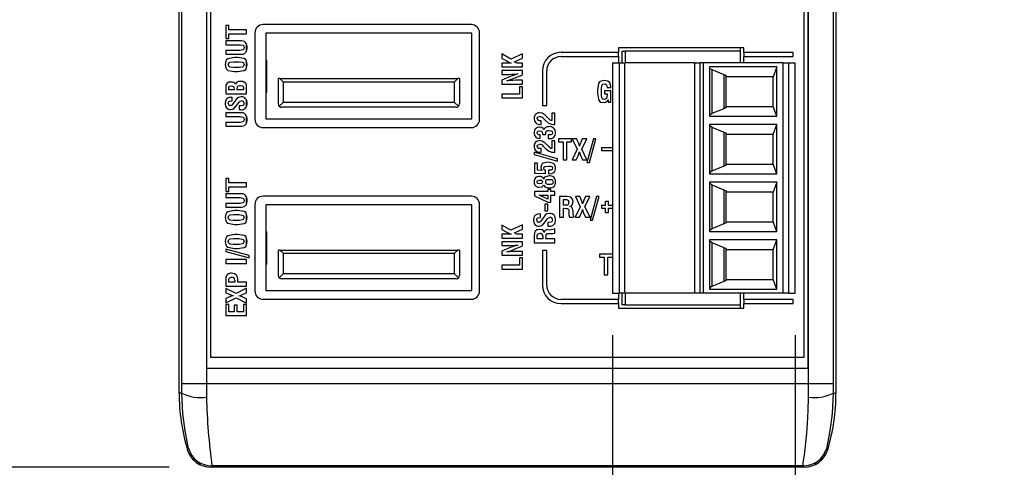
# Model space of a CAD drawing. Header units: millimetres. Extents: x 0 to 1397, y 0 to 1080.
# Tile 3 of 19: x 301 to 451, y 192 to 260. Entities that reach past the tile are written whole.
import ezdxf

# ---------------------------------------------------------------- set-up
doc = ezdxf.new("R2010")
doc.units = ezdxf.units.MM
doc.header["$LTSCALE"] = 5
doc.layers.add('DIMENSIONS', color=140, linetype='Continuous', lineweight=25)
doc.styles.add('SLDTEXTSTYLE0', font='TXT', dxfattribs={"width": 0.7})
doc.dimstyles.new('SLDDIMSTYLE0', dxfattribs={"dimtxt": 10.790039, "dimasz": 16.51, "dimexe": 0, "dimexo": 0.0625, "dimgap": 2.69751, "dimtad": 0, "dimtih": 1, "dimtoh": 1, "dimdec": 1, "dimlfac": 0.4, "dimrnd": 1e-09, "dimzin": 12, "dimdsep": 46, "dimtxsty": 'SLDTEXTSTYLE0', "dimsah": 1, "dimcen": 0.09, "dimadec": 0, "dimazin": 3, "dimtfac": 1, "dimtdec": 1, "dimtmove": 0, "dimatfit": 0, "dimfxl": 0, "dimfrac": 2, "dimtolj": 1, "dimtzin": 12, "dimarcsym": 0})
doc.dimstyles.new('SLDDIMSTYLE1', dxfattribs={"dimtxt": 10.790039, "dimasz": 16.51, "dimexe": 0, "dimexo": 0.0625, "dimgap": 2.69751, "dimtad": 0, "dimtih": 1, "dimtoh": 1, "dimdec": 1, "dimlfac": 0.4, "dimrnd": 1e-09, "dimzin": 12, "dimdsep": 46, "dimtxsty": 'SLDTEXTSTYLE0', "dimsah": 1, "dimcen": 0.09, "dimadec": 0, "dimazin": 3, "dimtfac": 1, "dimtdec": 1, "dimtofl": 0, "dimtmove": 0, "dimatfit": 3, "dimfxl": 0, "dimfrac": 2, "dimtolj": 1, "dimtzin": 12, "dimarcsym": 0})

# ---------------------------------------------------------------- blocks, each defined once
blk = doc.blocks.new('_D_2')
at = {"layer": 'DIMENSIONS'}
for p, q in [((324.17, 511.99), (272.08, 511.99)), ((287.96, 511.99), (287.96, 371.52)), ((271.93, 351.96), (268.3, 351.96)), ((268.3, 351.96), (268.3, 334.81)), ((303.99, 351.96), (307.61, 351.96)), ((307.61, 351.96), (307.61, 334.81)), ((268.3, 334.81), (271.93, 334.81)), ((307.61, 334.81), (303.99, 334.81)), ((287.96, 191.92), (287.96, 332.39)), ((324.11, 191.92), (272.08, 191.92))]:
    blk.add_line(p, q, dxfattribs=at)
for points in [[(287.96, 511.99), (285.42, 495.48), (290.5, 495.48)], [(287.96, 191.92), (290.5, 208.43), (285.42, 208.43)]]:
    blk.add_solid(points, dxfattribs=at)
at = {"layer": 'DIMENSIONS', "char_height": 10.583, "attachment_point": 1, "style": 'SLDTEXTSTYLE0'}
for s, insert in [('128', (274.49, 368.01)), ('5.04', (271.93, 348.45))]:
    blk.add_mtext(s, dxfattribs=dict(at, insert=insert))
blk = doc.blocks.new('_D_3')
at = {"layer": 'DIMENSIONS'}
for p, q in [((391.43, 211.97), (391.43, 148.15)), ((419.18, 211.97), (419.18, 148.15)), ((314.88, 164.02), (311.25, 164.02)), ((311.25, 164.02), (311.25, 146.87)), ((346.94, 164.02), (350.56, 164.02)), ((350.56, 164.02), (350.56, 146.87)), ((391.43, 164.02), (361.56, 164.02)), ((419.18, 164.02), (450.93, 164.02)), ((311.25, 146.87), (314.88, 146.87)), ((350.56, 146.87), (346.94, 146.87))]:
    blk.add_line(p, q, dxfattribs=at)
for points in [[(391.43, 164.02), (374.92, 166.56), (374.92, 161.48)], [(419.18, 164.02), (435.69, 161.48), (435.69, 166.56)]]:
    blk.add_solid(points, dxfattribs=at)
at = {"layer": 'DIMENSIONS', "char_height": 10.583, "attachment_point": 1, "style": 'SLDTEXTSTYLE0'}
for s, insert in [('11.1', (314.88, 180.08)), ('0.44', (314.88, 160.52))]:
    blk.add_mtext(s, dxfattribs=dict(at, insert=insert))

msp = doc.modelspace()

# ---------------------------------------------------------------- linework, layer by layer
for p, q in [((325.62, 203.17), (325.62, 501.01)), ((326.05, 204.62), (326.05, 501.01)), ((329.79, 501.01), (329.79, 204.62)), ((329.85, 206.92), (329.85, 502.37)), ((330.39, 502.01), (330.39, 208.64)), ((420.56, 208.64), (420.56, 502.01)), ((421.1, 502.37), (421.1, 206.92)), ((421.19, 204.62), (421.19, 500.87)), ((424.94, 500.87), (424.94, 204.62)), ((425.37, 500.87), (425.37, 203.17)), ((332.7, 258.97), (332.7, 257)), ((333.17, 258.97), (332.7, 258.97)), ((333.17, 258.28), (333.17, 258.97)), ((370, 259.09), (338.37, 259.09)), ((335.87, 258.28), (333.17, 258.28)), ((333.17, 257.7), (335.87, 257.7)), ((333.17, 257), (333.17, 257.7)), ((335.87, 257.7), (335.87, 258.28)), ((337.12, 257.84), (337.12, 244.72)), ((370.06, 257.78), (338.81, 257.78)), ((338.81, 257.78), (338.81, 244.78)), ((370.06, 244.78), (370.06, 257.78)), ((371.25, 244.72), (371.25, 257.84)), ((332.7, 257), (333.17, 257)), ((332.7, 256.63), (332.7, 256.05)), ((334.92, 256.63), (332.7, 256.63)), ((332.7, 256.05), (334.87, 256.05)), ((335.85, 255.08), (335.85, 256.16)), ((334.87, 255.19), (332.7, 255.19)), ((332.7, 255.19), (332.7, 254.6)), ((332.7, 254.6), (334.92, 254.6)), ((374.63, 254.64), (374.63, 253.97)), ((375.99, 253.86), (374.63, 254.64)), ((377.79, 254.68), (375.99, 253.86)), ((377.79, 254.01), (377.79, 254.68)), ((392.37, 254.88), (383.62, 254.88)), ((383.62, 254.25), (392.37, 254.25)), ((411.37, 255.57), (392.37, 255.57)), ((392.37, 255.57), (392.37, 254.88)), ((392.37, 254.25), (392.37, 254.88)), ((392.37, 254.25), (392.37, 253.32)), ((392.87, 255.07), (392.87, 253.32)), ((392.87, 255.07), (393.37, 255.07)), ((393.37, 255.07), (393.37, 253.32)), ((410.87, 255.07), (393.37, 255.07)), ((410.87, 255.07), (410.87, 255.57)), ((410.87, 253.32), (410.87, 255.07)), ((411.37, 254.88), (411.37, 255.57)), ((411.37, 254.88), (411.37, 254.25)), ((418.87, 254.88), (411.37, 254.88)), ((411.37, 254.25), (418.87, 254.25)), ((411.37, 253.32), (411.37, 254.25)), ((418.87, 254.25), (418.87, 254.88)), ((333.91, 253.47), (334.74, 253.47)), ((334.49, 254.08), (334.03, 254.09)), ((335.85, 252.49), (335.85, 253.58)), ((338.81, 253.79), (338.89, 253.7)), ((338.89, 253.7), (338.89, 248.77)), ((374.63, 253.97), (375.27, 253.63)), ((374.63, 253.25), (374.63, 252.67)), ((376.03, 253.25), (374.63, 253.25)), ((376.03, 253.26), (376.03, 253.25)), ((376.55, 253.45), (377.79, 254.01)), ((376.89, 253.25), (376.55, 253.45)), ((377.79, 253.25), (376.89, 253.25)), ((377.79, 252.67), (377.79, 253.25)), ((391.43, 253.32), (391.43, 218.32)), ((391.43, 253.32), (392.43, 253.32)), ((392.43, 253.32), (392.43, 235.82)), ((392.43, 253.32), (393.18, 253.32)), ((393.31, 218.32), (393.31, 253.32)), ((403.93, 253.32), (393.31, 253.32)), ((403.93, 218.32), (403.93, 253.32)), ((403.93, 253.32), (404.68, 253.32)), ((404.68, 253.32), (404.68, 218.32)), ((405.18, 253.32), (404.68, 253.32)), ((405.18, 253.32), (405.18, 235.82)), ((417.31, 253.32), (405.18, 253.32)), ((417.31, 253.32), (417.31, 218.32)), ((417.31, 253.32), (417.43, 253.32)), ((417.43, 253.32), (418.18, 253.32)), ((418.18, 253.32), (418.18, 235.82)), ((418.18, 253.32), (419.18, 253.32)), ((419.18, 218.32), (419.18, 253.32)), ((334.79, 252.6), (333.9, 252.6)), ((334.03, 251.98), (334.49, 251.98)), ((374.63, 252.67), (377.79, 252.67)), ((377.79, 252.11), (374.63, 252.11)), ((374.63, 252.11), (374.63, 251.53)), ((374.63, 251.53), (375.25, 251.53)), ((376.67, 251.02), (377.79, 251.5)), ((377.04, 251.62), (377.04, 251.61)), ((377.79, 251.5), (377.79, 252.11)), ((380.8, 252.07), (380.8, 246.82)), ((381.44, 246.82), (381.44, 252.07)), ((406.18, 252.69), (406.18, 245.19)), ((416.38, 252.69), (406.18, 252.69)), ((406.52, 252.27), (408.35, 251.54)), ((406.52, 252.27), (406.52, 245.61)), ((408.35, 251.54), (408.35, 246.34)), ((408.68, 246.63), (408.68, 251.25)), ((416.38, 252.69), (415.81, 251.19)), ((416.38, 245.19), (416.38, 252.69)), ((334.19, 250.02), (334.18, 250.02)), ((340.69, 247.05), (340.69, 250.93)), ((340.94, 250.93), (340.69, 250.93)), ((340.94, 250.93), (341.44, 250.43)), ((340.94, 250.93), (367.94, 250.93)), ((341.44, 250.43), (341.44, 247.3)), ((341.44, 250.43), (367.44, 250.43)), ((367.44, 250.43), (367.94, 250.93)), ((367.44, 247.3), (367.44, 250.43)), ((368.19, 250.93), (367.94, 250.93)), ((368.19, 250.93), (368.19, 247.05)), ((375.78, 251.17), (374.63, 250.69)), ((374.63, 250.69), (374.63, 250.08)), ((374.63, 250.08), (377.79, 250.08)), ((375.41, 250.57), (375.41, 250.58)), ((377.79, 250.66), (377.2, 250.66)), ((377.79, 250.08), (377.79, 250.66)), ((415.81, 251.19), (408.68, 251.19)), ((415.81, 246.69), (415.81, 251.19)), ((332.7, 249.56), (332.7, 248.61)), ((332.7, 248.61), (335.87, 248.61)), ((333.17, 249.2), (333.17, 249.47)), ((334, 249.2), (333.17, 249.2)), ((334, 249.3), (334, 249.2)), ((334.46, 249.2), (334.46, 249.43)), ((335.4, 249.2), (334.46, 249.2)), ((335.4, 249.32), (335.4, 249.2)), ((335.87, 248.61), (335.87, 249.64)), ((338.89, 248.77), (338.81, 248.68)), ((377.33, 248.55), (374.63, 248.55)), ((374.63, 248.55), (374.63, 247.97)), ((377.33, 249.65), (377.33, 248.55)), ((377.79, 249.65), (377.33, 249.65)), ((377.79, 247.97), (377.79, 249.65)), ((389.15, 249.2), (389.15, 248.75)), ((389.77, 248.45), (389.77, 249.33)), ((391.18, 249.06), (390.22, 249.06)), ((390.22, 249.06), (390.22, 248.6)), ((390.22, 248.6), (390.63, 248.6)), ((390.6, 249.54), (391.18, 249.54)), ((391.18, 247.35), (391.18, 249.06)), ((333.66, 247.52), (333.66, 248.06)), ((334.94, 246.77), (334.76, 246.77)), ((334.76, 246.77), (334.76, 246.19)), ((335.85, 246.66), (335.85, 247.63)), ((340.83, 246.7), (341.44, 247.3)), ((367.44, 247.3), (341.44, 247.3)), ((367.44, 247.3), (368.04, 246.7)), ((374.63, 247.97), (377.79, 247.97)), ((380.8, 246.82), (381.44, 246.82)), ((390.75, 247.7), (390.76, 247.7)), ((390.76, 247.7), (390.76, 247.35)), ((390.76, 247.35), (391.18, 247.35)), ((332.7, 245.71), (332.7, 245.13)), ((334.92, 245.71), (332.7, 245.71)), ((334.76, 246.19), (334.99, 246.19)), ((335.85, 244.15), (335.85, 245.23)), ((367.69, 246.55), (341.19, 246.55)), ((381.69, 244.87), (381.21, 245.35)), ((382.7, 245.67), (382.24, 245.67)), ((382.24, 245.67), (382.24, 244.55)), ((382.7, 243.93), (382.7, 245.67)), ((408.35, 246.34), (406.52, 245.61)), ((408.68, 246.69), (415.81, 246.69)), ((416.38, 245.19), (415.81, 246.69)), ((332.7, 245.13), (334.87, 245.13)), ((334.87, 244.26), (332.7, 244.26)), ((332.7, 244.26), (332.7, 243.68)), ((338.81, 244.78), (370.06, 244.78)), ((380.51, 243.96), (380.6, 243.96)), ((380.6, 243.96), (380.6, 244.5)), ((380.98, 244.83), (381.28, 244.53)), ((406.18, 245.19), (416.38, 245.19)), ((416.38, 243.94), (406.18, 243.94)), ((406.18, 243.94), (406.18, 236.44)), ((415.81, 242.44), (416.38, 243.94)), ((416.38, 236.44), (416.38, 243.94)), ((332.7, 243.68), (334.92, 243.68)), ((338.37, 243.47), (370, 243.47)), ((380.47, 242.39), (380.25, 242.39)), ((380.47, 241.85), (380.47, 242.39)), ((380.79, 242.4), (381.25, 242.4)), ((381.01, 243.13), (381, 243.13)), ((381.66, 242.35), (381.66, 241.81)), ((406.52, 243.52), (408.35, 242.79)), ((406.52, 243.52), (406.52, 236.86)), ((408.35, 242.79), (408.35, 237.59)), ((408.68, 237.88), (408.68, 242.5)), ((415.81, 242.44), (408.68, 242.44)), ((415.81, 237.94), (415.81, 242.44)), ((381.69, 240.65), (381.21, 241.12)), ((381.66, 241.81), (381.85, 241.81)), ((382.7, 241.44), (382.24, 241.44)), ((382.24, 241.44), (382.24, 240.32)), ((382.7, 239.7), (382.7, 241.44)), ((385.19, 241.76), (383.22, 241.76)), ((383.22, 241.76), (383.22, 241.3)), ((383.22, 241.3), (383.92, 241.3)), ((383.92, 241.3), (383.92, 238.6)), ((384.5, 241.3), (385.19, 241.3)), ((384.5, 238.6), (384.5, 241.3)), ((385.19, 241.3), (385.19, 241.76)), ((385.32, 241.76), (386.07, 240.2)), ((385.98, 241.76), (385.32, 241.76)), ((386.3, 241.04), (385.98, 241.76)), ((386.85, 241.76), (386.63, 241.23)), ((386.76, 240.2), (387.52, 241.76)), ((387.52, 241.76), (386.85, 241.76)), ((388.55, 241.76), (387.56, 238.19)), ((387.92, 238.19), (388.92, 241.76)), ((388.92, 241.76), (388.55, 241.76)), ((379.54, 239.73), (379.54, 239.36)), ((383.1, 238.73), (379.54, 239.73)), ((379.54, 239.36), (383.1, 238.36)), ((380.51, 239.73), (380.6, 239.73)), ((380.6, 239.73), (380.6, 240.28)), ((380.98, 240.6), (381.28, 240.3)), ((386.07, 240.2), (385.29, 238.6)), ((386.4, 239.77), (386.41, 239.77)), ((386.43, 240.65), (386.42, 240.65)), ((386.53, 239.37), (386.87, 238.6)), ((387.55, 238.6), (386.76, 240.2)), ((389.74, 240.43), (391.43, 240.43)), ((389.74, 240.43), (389.74, 239.97)), ((389.74, 239.97), (391.43, 239.97)), ((379.58, 238.06), (379.58, 236.56)), ((380.04, 238.06), (379.58, 238.06)), ((380.04, 237.01), (380.04, 238.06)), ((383.1, 238.36), (383.1, 238.73)), ((383.92, 238.6), (384.5, 238.6)), ((385.29, 238.6), (385.94, 238.6)), ((385.94, 238.6), (386.2, 239.18)), ((386.87, 238.6), (387.55, 238.6)), ((387.56, 238.19), (387.92, 238.19)), ((408.68, 237.94), (415.81, 237.94)), ((416.38, 236.44), (415.81, 237.94)), ((379.58, 236.56), (381.25, 236.48)), ((380.73, 236.97), (380.04, 237.01)), ((381.25, 236.48), (381.25, 236.99)), ((381.72, 236.99), (381.72, 236.44)), ((406.18, 236.44), (416.38, 236.44)), ((408.35, 237.59), (406.52, 236.86)), ((332.7, 235.76), (332.7, 233.79)), ((333.17, 235.76), (332.7, 235.76)), ((333.17, 235.07), (333.17, 235.76)), ((335.87, 235.07), (333.17, 235.07)), ((335.87, 234.48), (335.87, 235.07)), ((380.79, 235.23), (380.79, 235.23)), ((380.98, 234.78), (380.98, 234.78)), ((381, 235.66), (380.99, 235.66)), ((382.14, 235.55), (381.57, 235.55)), ((381.57, 234.88), (382.14, 234.88)), ((392.43, 235.82), (392.43, 218.32)), ((405.18, 235.82), (405.18, 218.32)), ((406.18, 235.19), (406.18, 227.69)), ((416.38, 235.19), (406.18, 235.19)), ((406.52, 234.77), (408.35, 234.04)), ((406.52, 234.77), (406.52, 228.11)), ((416.38, 235.19), (415.81, 233.69)), ((416.38, 227.69), (416.38, 235.19)), ((418.18, 235.82), (418.18, 218.32)), ((332.7, 233.79), (333.17, 233.79)), ((332.7, 233.42), (332.7, 232.84)), ((334.92, 233.42), (332.7, 233.42)), ((333.17, 233.79), (333.17, 234.48)), ((333.17, 234.48), (335.87, 234.48)), ((381.61, 233.78), (379.58, 233.78)), ((379.58, 233.78), (379.58, 233.13)), ((381.61, 234.05), (381.61, 233.78)), ((382.08, 234.05), (381.61, 234.05)), ((382.08, 233.78), (382.08, 234.05)), ((382.7, 233.78), (382.08, 233.78)), ((382.7, 233.19), (382.7, 233.78)), ((408.35, 234.04), (408.35, 228.84)), ((408.68, 229.13), (408.68, 233.75)), ((415.81, 233.69), (408.68, 233.69)), ((415.81, 229.19), (415.81, 233.69)), ((332.7, 232.84), (334.87, 232.84)), ((332.7, 231.97), (332.7, 231.39)), ((334.87, 231.97), (332.7, 231.97)), ((335.85, 231.87), (335.85, 232.95)), ((337.12, 231.81), (337.12, 218.68)), ((370, 233.06), (338.37, 233.06)), ((371.25, 218.68), (371.25, 231.81)), ((379.58, 233.13), (381.61, 232.17)), ((380.31, 233.19), (380.31, 233.19)), ((381.61, 232.6), (380.31, 233.19)), ((380.31, 233.19), (381.61, 233.19)), ((381.61, 231.86), (381.14, 231.86)), ((381.14, 231.86), (381.14, 230.85)), ((381.61, 233.19), (381.61, 232.6)), ((381.61, 232.17), (382.08, 232.17)), ((381.61, 230.85), (381.61, 231.86)), ((382.08, 233.19), (382.7, 233.19)), ((382.08, 232.17), (382.08, 233.19)), ((384.53, 233.01), (383.41, 233.01)), ((383.41, 233.01), (383.41, 229.85)), ((383.99, 232.55), (384.44, 232.55)), ((383.99, 231.68), (383.99, 232.55)), ((386.45, 233.01), (385.79, 233.01)), ((385.79, 233.01), (386.54, 231.45)), ((386.77, 232.29), (386.45, 233.01)), ((386.9, 231.9), (386.89, 231.9)), ((387.32, 233.01), (387.1, 232.48)), ((387.23, 231.45), (387.99, 233.01)), ((387.99, 233.01), (387.32, 233.01)), ((389.02, 233.01), (388.03, 229.44)), ((388.39, 229.44), (389.39, 233.01)), ((389.39, 233.01), (389.02, 233.01)), ((390.36, 231.68), (390.36, 232.3)), ((390.36, 232.3), (390.82, 232.3)), ((390.82, 231.68), (390.82, 232.3)), ((332.7, 231.39), (334.92, 231.39)), ((334.49, 230.87), (334.03, 230.87)), ((335.85, 229.27), (335.85, 230.37)), ((370.06, 231.74), (338.81, 231.74)), ((338.81, 231.74), (338.81, 218.74)), ((370.06, 218.74), (370.06, 231.74)), ((380.49, 229.83), (380.49, 230.37)), ((381.14, 230.85), (381.61, 230.85)), ((384.46, 231.68), (383.99, 231.68)), ((383.99, 229.85), (383.99, 231.22)), ((383.99, 231.22), (384.1, 231.22)), ((384.95, 231.49), (384.95, 231.5)), ((386.54, 231.45), (385.76, 229.85)), ((386.41, 229.85), (386.67, 230.43)), ((386.87, 231.02), (386.88, 231.02)), ((387, 230.62), (387.34, 229.85)), ((388.02, 229.85), (387.23, 231.45)), ((389.74, 231.68), (390.36, 231.68)), ((389.74, 231.68), (389.74, 231.22)), ((389.74, 231.22), (390.36, 231.22)), ((390.36, 230.6), (390.36, 231.22)), ((390.36, 230.6), (390.82, 230.6)), ((390.82, 231.68), (391.43, 231.68)), ((390.82, 230.6), (390.82, 231.22)), ((390.82, 231.22), (391.43, 231.22)), ((334.79, 229.39), (333.9, 229.39)), ((333.91, 230.26), (334.74, 230.26)), ((381.59, 229.08), (381.59, 228.5)), ((381.78, 229.08), (381.59, 229.08)), ((383.41, 229.85), (383.99, 229.85)), ((384.88, 229.85), (385.53, 229.85)), ((385.53, 229.85), (385.53, 229.92)), ((385.76, 229.85), (386.41, 229.85)), ((387.34, 229.85), (388.02, 229.85)), ((388.03, 229.44), (388.39, 229.44)), ((408.35, 228.84), (406.52, 228.11)), ((408.68, 229.19), (415.81, 229.19)), ((416.38, 227.69), (415.81, 229.19)), ((334.03, 228.77), (334.49, 228.77)), ((338.81, 227.76), (338.89, 227.66)), ((338.89, 227.66), (338.89, 222.74)), ((375.99, 227.89), (374.63, 228.67)), ((374.63, 228.67), (374.63, 228)), ((374.63, 228), (375.27, 227.66)), ((377.79, 228.71), (375.99, 227.89)), ((376.03, 227.28), (376.03, 227.28)), ((376.55, 227.48), (377.79, 228.04)), ((376.89, 227.28), (376.55, 227.48)), ((377.79, 228.04), (377.79, 228.71)), ((381.06, 227.53), (381.05, 227.53)), ((381.59, 228.5), (381.82, 228.5)), ((382.7, 228.11), (382.63, 228.11)), ((382.7, 227.46), (382.7, 228.11)), ((406.18, 227.69), (416.38, 227.69)), ((333.91, 226.62), (334.74, 226.62)), ((334.49, 227.23), (334.03, 227.23)), ((335.85, 225.63), (335.85, 226.73)), ((376.03, 227.28), (374.63, 227.28)), ((374.63, 227.28), (374.63, 226.69)), ((374.63, 226.69), (377.79, 226.69)), ((377.79, 226.14), (374.63, 226.14)), ((374.63, 226.14), (374.63, 225.56)), ((377.79, 227.28), (376.89, 227.28)), ((377.79, 226.69), (377.79, 227.28)), ((377.79, 225.53), (377.79, 226.14)), ((379.54, 227.11), (379.54, 225.99)), ((379.54, 225.99), (382.7, 225.99)), ((380, 226.57), (380, 227.02)), ((380.87, 226.57), (380, 226.57)), ((380.87, 227.05), (380.87, 226.57)), ((381.33, 226.57), (381.33, 226.68)), ((382.7, 226.57), (381.33, 226.57)), ((382.7, 225.99), (382.7, 226.57)), ((416.38, 226.44), (406.18, 226.44)), ((406.18, 226.44), (406.18, 218.94)), ((406.52, 226.02), (408.35, 225.29)), ((406.52, 226.02), (406.52, 219.36)), ((415.81, 224.94), (416.38, 226.44)), ((416.38, 218.94), (416.38, 226.44)), ((332.7, 225.04), (332.7, 224.68)), ((336.27, 224.05), (332.7, 225.04)), ((332.7, 224.68), (336.27, 223.68)), ((334.79, 225.75), (333.9, 225.75)), ((334.03, 225.13), (334.49, 225.13)), ((340.69, 221.02), (340.69, 224.89)), ((340.94, 224.89), (340.69, 224.89)), ((340.94, 224.89), (341.44, 224.39)), ((340.94, 224.89), (367.94, 224.89)), ((341.44, 224.39), (341.44, 221.27)), ((341.44, 224.39), (367.44, 224.39)), ((367.44, 224.39), (367.94, 224.89)), ((367.44, 221.27), (367.44, 224.39)), ((368.19, 224.89), (367.94, 224.89)), ((368.19, 224.89), (368.19, 221.02)), ((374.63, 225.56), (375.25, 225.56)), ((375.78, 225.2), (374.63, 224.71)), ((374.63, 224.71), (374.63, 224.11)), ((375.41, 224.6), (375.41, 224.61)), ((376.67, 225.05), (377.79, 225.53)), ((377.04, 225.65), (377.04, 225.64)), ((377.79, 224.69), (377.2, 224.69)), ((377.79, 224.11), (377.79, 224.69)), ((380.8, 224.82), (380.8, 219.57)), ((381.44, 224.82), (380.8, 224.82)), ((381.44, 219.57), (381.44, 224.82)), ((408.35, 225.29), (408.35, 220.09)), ((408.68, 220.38), (408.68, 225)), ((415.81, 224.94), (408.68, 224.94)), ((415.81, 220.44), (415.81, 224.94)), ((332.7, 223.44), (332.7, 222.86)), ((335.87, 223.44), (332.7, 223.44)), ((332.7, 222.86), (335.87, 222.86)), ((335.87, 222.86), (335.87, 223.44)), ((336.27, 223.68), (336.27, 224.05)), ((374.63, 224.11), (377.79, 224.11)), ((377.33, 223.68), (377.33, 222.58)), ((377.79, 223.68), (377.33, 223.68)), ((377.79, 222), (377.79, 223.68)), ((391.43, 224.26), (389.47, 224.26)), ((389.47, 224.26), (389.47, 223.8)), ((389.47, 223.8), (390.17, 223.8)), ((390.17, 223.8), (390.17, 221.1)), ((390.75, 223.8), (391.43, 223.8)), ((390.75, 221.1), (390.75, 223.8)), ((338.89, 222.74), (338.81, 222.64)), ((374.63, 222.58), (374.63, 222)), ((377.33, 222.58), (374.63, 222.58)), ((374.63, 222), (377.79, 222)), ((332.7, 220.61), (332.7, 219.41)), ((333.17, 219.99), (333.17, 220.27)), ((334.07, 219.99), (333.17, 219.99)), ((334.07, 220.31), (334.07, 219.99)), ((334.54, 219.99), (334.54, 220.39)), ((335.87, 219.99), (334.54, 219.99)), ((335.87, 219.41), (335.87, 219.99)), ((340.83, 220.66), (341.44, 221.27)), ((367.69, 220.52), (341.19, 220.52)), ((367.44, 221.27), (341.44, 221.27)), ((367.44, 221.27), (368.04, 220.66)), ((390.17, 221.1), (390.75, 221.1)), ((408.35, 220.09), (406.52, 219.36)), ((408.68, 220.44), (415.81, 220.44)), ((416.38, 218.94), (415.81, 220.44)), ((332.7, 219.41), (335.87, 219.41)), ((332.7, 219.06), (332.7, 218.4)), ((334.27, 218.3), (332.7, 219.06)), ((332.7, 218.4), (333.24, 218.17)), ((335.87, 219.09), (334.27, 218.3)), ((335.1, 218.07), (335.87, 218.41)), ((335.87, 218.41), (335.87, 219.09)), ((338.81, 218.74), (370.06, 218.74)), ((391.43, 218.32), (392.43, 218.32)), ((392.37, 218.32), (392.37, 217.38)), ((393.18, 218.32), (392.43, 218.32)), ((392.87, 218.32), (392.87, 216.57)), ((403.93, 218.32), (393.31, 218.32)), ((393.37, 218.32), (393.37, 216.57)), ((404.68, 218.32), (403.93, 218.32)), ((405.18, 218.32), (404.68, 218.32)), ((417.31, 218.32), (405.18, 218.32)), ((406.18, 218.94), (416.38, 218.94)), ((410.87, 216.57), (410.87, 218.32)), ((411.37, 217.38), (411.37, 218.32)), ((417.43, 218.32), (417.31, 218.32)), ((418.18, 218.32), (417.43, 218.32)), ((418.18, 218.32), (419.18, 218.32)), ((333.42, 217.85), (332.7, 217.53)), ((332.7, 216.86), (334.27, 217.61)), ((332.7, 217.53), (332.7, 216.86)), ((333.82, 217.97), (333.82, 217.96)), ((334.27, 217.61), (335.87, 216.83)), ((334.7, 217.94), (334.7, 217.95)), ((335.87, 217.48), (335.29, 217.74)), ((335.87, 216.83), (335.87, 217.48)), ((338.37, 217.43), (370, 217.43)), ((392.37, 217.38), (383.62, 217.38)), ((392.37, 216.75), (392.37, 217.38)), ((411.37, 217.38), (411.37, 216.75)), ((418.87, 217.38), (411.37, 217.38)), ((418.87, 216.75), (418.87, 217.38)), ((333.17, 216.61), (332.7, 216.61)), ((332.7, 216.61), (332.7, 214.95)), ((333.17, 215.53), (333.17, 216.61)), ((333.96, 215.53), (333.17, 215.53)), ((333.96, 216.52), (333.96, 215.53)), ((334.42, 216.52), (333.96, 216.52)), ((334.42, 215.53), (334.42, 216.52)), ((335.4, 215.53), (334.42, 215.53)), ((335.87, 216.61), (335.4, 216.61)), ((335.4, 216.61), (335.4, 215.53)), ((335.87, 214.95), (335.87, 216.61)), ((383.62, 216.75), (392.37, 216.75)), ((392.37, 216.75), (392.37, 216.07)), ((392.37, 216.07), (411.37, 216.07)), ((393.37, 216.57), (392.87, 216.57)), ((393.37, 216.57), (410.87, 216.57)), ((410.87, 216.07), (410.87, 216.57)), ((411.37, 216.75), (418.87, 216.75)), ((411.37, 216.07), (411.37, 216.75)), ((332.7, 214.95), (335.87, 214.95)), ((330.39, 208.64), (420.56, 208.64)), ((421.1, 206.92), (329.85, 206.92)), ((326.05, 204.62), (329.79, 204.62)), ((329.79, 204.62), (421.19, 204.62)), ((421.19, 204.62), (424.94, 204.62)), ((326.04, 203.17), (325.62, 203.17)), ((424.94, 203.17), (425.37, 203.17)), ((326.87, 194.59), (326.87, 194.6)), ((424.12, 194.6), (424.12, 194.59)), ((327.81, 193.25), (328.9, 192.43)), ((422.08, 192.43), (423.18, 193.25)), ((340.28, 191.92), (330.46, 191.92)), ((330.46, 191.92), (330.46, 191.92)), ((420.37, 192.12), (330.61, 192.12)), ((357.58, 191.92), (340.28, 191.92)), ((374.87, 191.92), (357.58, 191.92)), ((392.17, 191.92), (374.87, 191.92)), ((409.47, 191.92), (392.17, 191.92)), ((420.52, 191.92), (409.47, 191.92)), ((420.52, 191.92), (420.52, 191.92))]:
    msp.add_line(p, q)
at = {"flags": 128}
for points in [[(334.87, 256.05), (335.3, 255.99), (335.38, 255.93), (335.44, 255.84), (335.48, 255.63)], [(335.48, 255.63), (335.44, 255.41), (335.39, 255.32), (335.3, 255.25), (334.87, 255.19)], [(334.03, 254.09), (333.03, 253.91), (332.83, 253.76), (332.7, 253.54), (332.63, 253.03)], [(332.63, 253.03), (332.7, 252.53), (332.83, 252.31), (333.03, 252.15), (334.03, 251.98)], [(333.09, 253.03), (333.11, 253.16), (333.17, 253.28), (333.27, 253.37), (333.39, 253.42), (333.91, 253.47)], [(333.9, 252.6), (333.38, 252.64), (333.26, 252.69), (333.17, 252.79), (333.09, 253.03)], [(335.95, 253.03), (335.86, 253.55), (335.73, 253.78), (335.52, 253.94), (334.49, 254.08)], [(334.49, 251.98), (335.52, 252.13), (335.74, 252.29), (335.87, 252.52), (335.95, 253.03)], [(334.74, 253.47), (335.22, 253.42), (335.34, 253.36), (335.42, 253.27), (335.48, 253.03)], [(335.48, 253.03), (335.42, 252.81), (335.35, 252.72), (335.25, 252.66), (334.79, 252.6)], [(375.27, 253.63), (375.69, 253.41), (376.03, 253.26)], [(375.25, 251.53), (375.75, 251.54), (376.14, 251.56)], [(377.04, 251.61), (376.33, 251.38), (375.78, 251.17)], [(376.14, 251.56), (376.64, 251.59), (377.04, 251.62)], [(406.52, 252.27), (406.27, 252.41), (406.18, 252.56)], [(408.35, 251.54), (408.6, 251.4), (408.68, 251.25)], [(333.51, 250.37), (333.17, 250.34), (332.94, 250.22)], [(333.17, 249.47), (333.19, 249.63), (333.29, 249.74), (333.54, 249.79)], [(333.54, 249.79), (333.74, 249.78), (333.88, 249.72)], [(334.92, 250.48), (334.65, 250.46), (334.4, 250.37), (334.26, 250.22), (334.19, 250.02)], [(334.46, 249.43), (334.47, 249.57), (334.51, 249.71), (334.61, 249.81), (334.77, 249.86), (334.94, 249.87)], [(335.3, 250.44), (335.09, 250.48), (334.92, 250.48)], [(334.94, 249.87), (335.21, 249.83), (335.31, 249.77), (335.37, 249.68)], [(375.41, 250.58), (376.12, 250.8), (376.67, 251.02)], [(376.31, 250.63), (375.81, 250.6), (375.41, 250.57)], [(377.2, 250.66), (376.7, 250.65), (376.31, 250.63)], [(390.18, 250.59), (389.69, 250.51), (389.47, 250.39), (389.32, 250.18), (389.15, 249.2)], [(389.77, 249.33), (389.81, 249.84), (389.86, 249.96), (389.95, 250.05), (390.19, 250.13)], [(391.15, 249.92), (391.01, 250.25), (390.74, 250.49), (390.18, 250.59)], [(390.19, 250.13), (390.39, 250.08), (390.48, 250.03), (390.54, 249.94), (390.6, 249.54)], [(391.18, 249.54), (391.17, 249.75), (391.15, 249.92)], [(335.37, 249.68), (335.41, 249.48), (335.4, 249.32)], [(389.15, 248.75), (389.3, 247.71), (389.45, 247.49), (389.67, 247.35), (390.19, 247.27)], [(390.19, 247.73), (389.97, 247.8), (389.88, 247.88), (389.83, 247.98), (389.77, 248.45)], [(390.63, 248.6), (390.57, 248.06), (390.44, 247.83), (390.33, 247.76), (390.19, 247.73)], [(333.66, 248.06), (333.21, 248.01), (332.82, 247.81), (332.67, 247.49), (332.63, 247.14)], [(333.09, 247.13), (333.13, 247.32), (333.18, 247.41), (333.27, 247.46), (333.66, 247.52)], [(333.85, 247.14), (333.64, 246.88), (333.52, 246.82), (333.39, 246.8)], [(334.37, 247.87), (334.06, 247.47), (333.85, 247.14)], [(333.94, 246.34), (334.38, 246.85), (334.68, 247.28)], [(335.04, 248.13), (334.64, 248.06), (334.37, 247.87)], [(334.68, 247.28), (334.89, 247.47), (335.11, 247.52)], [(335.48, 247.15), (335.44, 246.97), (335.39, 246.89), (335.31, 246.83), (334.94, 246.77)], [(333.45, 246.19), (333.74, 246.24), (333.94, 246.34)], [(381.21, 245.35), (380.77, 245.64), (380.35, 245.72)], [(406.18, 245.32), (406.27, 245.47), (406.52, 245.61)], [(408.68, 246.63), (408.6, 246.48), (408.35, 246.34)], [(334.87, 245.13), (335.3, 245.07), (335.38, 245.01), (335.44, 244.92), (335.48, 244.7)], [(335.48, 244.7), (335.44, 244.49), (335.39, 244.4), (335.3, 244.33), (334.87, 244.26)], [(380, 244.84), (380.01, 244.94), (380.06, 245.03), (380.14, 245.09), (380.37, 245.13)], [(380.6, 244.5), (380.35, 244.51), (380.16, 244.55)], [(381.28, 244.53), (381.74, 244.16), (382.17, 243.98)], [(382.17, 243.98), (382.47, 243.95), (382.7, 243.93)], [(406.52, 243.52), (406.27, 243.66), (406.18, 243.81)], [(380, 242.69), (380.03, 242.83), (380.13, 242.94), (380.35, 242.98)], [(380.25, 242.39), (380.13, 242.42), (380.04, 242.5), (380, 242.69)], [(381, 243.13), (380.9, 243.34), (380.71, 243.46), (380.35, 243.52)], [(380.35, 242.98), (380.61, 242.94), (380.69, 242.88), (380.74, 242.79)], [(380.74, 242.79), (380.78, 242.58), (380.79, 242.4)], [(381.78, 243.6), (381.5, 243.58), (381.24, 243.49), (381.09, 243.34), (381.01, 243.13)], [(381.38, 242.95), (381.56, 243.01), (381.71, 243.02)], [(382.32, 242.69), (382.26, 242.49), (382.18, 242.42), (382.09, 242.38), (381.66, 242.35)], [(381.71, 243.02), (382.11, 242.99), (382.2, 242.95), (382.27, 242.88), (382.32, 242.69)], [(408.35, 242.79), (408.6, 242.65), (408.68, 242.5)], [(380, 240.61), (380.01, 240.71), (380.06, 240.8), (380.14, 240.86), (380.37, 240.91)], [(381.21, 241.12), (380.77, 241.42), (380.35, 241.49)], [(386.42, 240.65), (386.37, 240.88), (386.3, 241.04)], [(386.63, 241.23), (386.49, 240.91), (386.43, 240.65)], [(380.6, 240.28), (380.35, 240.28), (380.16, 240.32)], [(381.28, 240.3), (381.74, 239.93), (382.17, 239.75)], [(382.17, 239.75), (382.47, 239.72), (382.7, 239.7)], [(386.2, 239.18), (386.34, 239.5), (386.4, 239.77)], [(386.41, 239.77), (386.47, 239.54), (386.53, 239.37)], [(381.65, 238.2), (380.9, 238.06), (380.74, 237.95), (380.64, 237.79), (380.55, 237.42)], [(382.78, 237.34), (382.71, 237.74), (382.6, 237.91), (382.45, 238.04), (381.65, 238.2)], [(408.68, 237.88), (408.6, 237.73), (408.35, 237.59)], [(380.55, 237.42), (380.6, 237.15), (380.73, 236.97)], [(381.02, 237.29), (381.03, 237.39), (381.07, 237.48), (381.15, 237.54), (381.24, 237.58), (381.65, 237.62)], [(381.25, 236.99), (381.15, 237.03), (381.07, 237.11), (381.02, 237.29)], [(381.65, 237.62), (382.07, 237.59), (382.18, 237.56), (382.26, 237.49), (382.3, 237.39), (382.32, 237.29)], [(381.72, 236.44), (382.17, 236.48), (382.58, 236.67), (382.74, 236.98), (382.78, 237.34)], [(382.32, 237.29), (382.25, 237.11), (382.18, 237.05), (382.09, 237.02), (381.72, 236.99)], [(406.52, 236.86), (406.27, 236.72), (406.18, 236.57)], [(380, 235.24), (380.01, 235.33), (380.06, 235.41), (380.14, 235.46), (380.35, 235.5)], [(380.39, 234.95), (380.12, 235), (380.06, 235.05), (380.03, 235.1), (380, 235.24)], [(380.26, 234.41), (380.73, 234.5), (380.88, 234.62), (380.98, 234.78)], [(380.35, 235.5), (380.64, 235.47), (380.71, 235.43), (380.75, 235.37), (380.79, 235.23)], [(380.79, 235.23), (380.76, 235.09), (380.72, 235.04), (380.66, 235), (380.39, 234.95)], [(381.81, 236.13), (381.25, 236.02), (381.08, 235.87), (381, 235.66)], [(406.52, 234.77), (406.27, 234.91), (406.18, 235.06)], [(408.35, 234.04), (408.6, 233.9), (408.68, 233.75)], [(334.87, 232.84), (335.3, 232.78), (335.38, 232.72), (335.44, 232.63), (335.48, 232.42)], [(335.48, 232.42), (335.44, 232.2), (335.39, 232.11), (335.3, 232.04), (334.87, 231.97)], [(384.44, 232.55), (384.62, 232.52), (384.76, 232.41), (384.82, 232.13)], [(385.44, 232.25), (385.36, 232.62), (385.11, 232.89), (384.53, 233.01)], [(384.95, 231.5), (385.2, 231.6), (385.36, 231.82), (385.44, 232.25)], [(386.89, 231.9), (386.84, 232.13), (386.77, 232.29)], [(387.1, 232.48), (386.96, 232.16), (386.9, 231.9)], [(334.03, 230.87), (333.03, 230.7), (332.83, 230.55), (332.7, 230.33), (332.63, 229.82)], [(335.95, 229.82), (335.86, 230.34), (335.73, 230.57), (335.52, 230.73), (334.49, 230.87)], [(380.49, 230.37), (380.05, 230.32), (379.66, 230.12), (379.51, 229.8), (379.46, 229.45)], [(381.88, 230.45), (381.47, 230.37), (381.2, 230.18)], [(384.1, 231.22), (384.39, 231.21), (384.61, 231.17)], [(384.61, 231.17), (384.74, 231.08), (384.8, 230.92), (384.82, 230.66)], [(384.82, 230.66), (384.82, 230.2), (384.88, 229.85)], [(386.67, 230.43), (386.81, 230.75), (386.87, 231.02)], [(386.88, 231.02), (386.94, 230.79), (387, 230.62)], [(332.63, 229.82), (332.7, 229.32), (332.83, 229.1), (333.03, 228.94), (334.03, 228.77)], [(333.09, 229.82), (333.11, 229.95), (333.17, 230.07), (333.27, 230.16), (333.39, 230.21), (333.91, 230.26)], [(333.9, 229.39), (333.38, 229.43), (333.26, 229.48), (333.17, 229.58), (333.09, 229.82)], [(334.49, 228.77), (335.52, 228.92), (335.74, 229.08), (335.87, 229.3), (335.95, 229.82)], [(334.74, 230.26), (335.22, 230.2), (335.34, 230.15), (335.42, 230.06), (335.48, 229.82)], [(335.48, 229.82), (335.42, 229.6), (335.35, 229.51), (335.25, 229.45), (334.79, 229.39)], [(379.92, 229.44), (379.96, 229.64), (380.02, 229.72), (380.1, 229.77), (380.49, 229.83)], [(380.68, 229.45), (380.47, 229.19), (380.35, 229.13), (380.22, 229.11)], [(381.2, 230.18), (380.9, 229.78), (380.68, 229.45)], [(380.78, 228.65), (381.22, 229.16), (381.52, 229.59)], [(381.52, 229.59), (381.72, 229.78), (381.94, 229.83)], [(382.32, 229.46), (382.28, 229.28), (382.22, 229.2), (382.15, 229.14), (381.78, 229.08)], [(408.68, 229.13), (408.6, 228.98), (408.35, 228.84)], [(375.27, 227.66), (375.69, 227.43), (376.03, 227.28)], [(380.29, 228.02), (379.92, 227.95), (379.65, 227.69), (379.54, 227.11)], [(380, 227.02), (380.03, 227.2), (380.13, 227.35), (380.41, 227.4)], [(380.29, 228.5), (380.57, 228.55), (380.78, 228.65)], [(381.05, 227.53), (380.95, 227.79), (380.73, 227.95), (380.29, 228.02)], [(381.37, 227.19), (381.47, 227.33), (381.63, 227.38), (381.89, 227.4)], [(381.89, 227.4), (382.35, 227.41), (382.7, 227.46)], [(406.18, 227.82), (406.27, 227.97), (406.52, 228.11)], [(334.03, 227.23), (333.03, 227.06), (332.83, 226.91), (332.7, 226.69), (332.63, 226.18)], [(332.63, 226.18), (332.7, 225.68), (332.83, 225.46), (333.03, 225.3), (334.03, 225.13)], [(333.09, 226.18), (333.11, 226.31), (333.17, 226.43), (333.27, 226.52), (333.39, 226.57), (333.91, 226.62)], [(333.9, 225.75), (333.38, 225.79), (333.26, 225.84), (333.17, 225.93), (333.09, 226.18)], [(335.95, 226.18), (335.86, 226.7), (335.73, 226.93), (335.52, 227.08), (334.49, 227.23)], [(334.49, 225.13), (335.52, 225.28), (335.74, 225.43), (335.87, 225.66), (335.95, 226.18)], [(334.74, 226.62), (335.22, 226.56), (335.34, 226.51), (335.42, 226.42), (335.48, 226.18)], [(335.48, 226.18), (335.42, 225.96), (335.35, 225.87), (335.25, 225.81), (334.79, 225.75)], [(381.33, 226.68), (381.34, 226.97), (381.37, 227.19)], [(406.52, 226.02), (406.27, 226.16), (406.18, 226.31)], [(375.25, 225.56), (375.75, 225.57), (376.14, 225.59)], [(375.41, 224.61), (376.12, 224.83), (376.67, 225.05)], [(376.31, 224.66), (375.81, 224.63), (375.41, 224.6)], [(377.04, 225.64), (376.33, 225.41), (375.78, 225.2)], [(376.14, 225.59), (376.64, 225.62), (377.04, 225.65)], [(377.2, 224.69), (376.7, 224.68), (376.31, 224.66)], [(408.35, 225.29), (408.6, 225.15), (408.68, 225)], [(333.17, 220.27), (333.18, 220.48), (333.27, 220.66), (333.42, 220.73), (333.58, 220.75)], [(334.54, 220.39), (334.49, 220.79), (334.35, 221.06)], [(408.68, 220.38), (408.6, 220.23), (408.35, 220.09)], [(406.52, 219.36), (406.27, 219.22), (406.18, 219.07)], [(333.24, 218.17), (333.56, 218.03), (333.82, 217.97)], [(333.82, 217.96), (333.59, 217.91), (333.42, 217.85)], [(334.7, 217.95), (334.92, 218.01), (335.1, 218.07)], [(335.29, 217.74), (334.96, 217.88), (334.7, 217.94)], [(326.04, 203.17), (326.05, 203.98), (326.05, 204.62)], [(329.79, 204.62), (329.79, 203.45), (329.79, 202.55)], [(421.19, 202.55), (421.19, 203.7), (421.19, 204.62)], [(424.94, 204.62), (424.94, 203.8), (424.94, 203.17)], [(327.02, 194.82), (327, 195.03), (326.89, 195.57), (326.53, 197.45), (326.18, 200.09), (326.04, 203.17)], [(420.37, 192.12), (420.37, 192.19), (420.38, 192.35), (420.41, 192.61), (420.46, 192.97), (420.52, 193.45), (420.62, 194.16), (420.75, 195.18), (420.86, 196.15), (420.95, 197.06), (421.02, 197.85), (421.06, 198.5), (421.16, 200.54), (421.19, 202.55)], [(424.94, 203.17), (424.81, 200.09), (424.46, 197.45), (424.09, 195.57), (423.99, 195.04), (423.97, 194.82)], [(326.87, 194.59), (326.95, 194.72), (327.02, 194.82)], [(423.97, 194.82), (424.05, 194.69), (424.12, 194.59)], [(330.61, 192.12), (330.53, 192.01), (330.46, 191.92)], [(420.52, 191.92), (420.44, 192.03), (420.37, 192.12)]]:
    msp.add_lwpolyline(points, dxfattribs=at)
for centre, radius, start, end in [((338.37, 257.84), 1.25, 90, 180), ((370, 257.84), 1.25, 0, 90), ((335.07, 255.76), 0.886, 351.1024, 99.724), ((335.07, 255.48), 0.89, 260.485, 9.215), ((383.62, 252.07), 2.82, 90, 180), ((383.62, 252.07), 2.18, 90, 180), ((333.42, 249.68), 0.727, 131.8932, 189.4322), ((333.62, 249.76), 0.622, 24.9275, 99.8737), ((333.52, 249.4), 0.488, 348.4766, 41.3551), ((335.13, 249.72), 0.745, 354.5143, 76.6434), ((333.42, 247), 0.809, 169.8463, 272.2065), ((333.37, 247.09), 0.284, 171.3496, 273.7199), ((335.09, 247.05), 0.868, 263.7649, 6.4796), ((335.07, 247.25), 0.881, 353.0136, 91.9913), ((335.15, 247.18), 0.339, 354.4988, 96.6301), ((341.17, 247.05), 0.485, 179.2532, 225.7468), ((367.7, 247.05), 0.485, 314.2532, 0.7468), ((390.17, 247.87), 0.599, 271.8677, 343.3732), ((335.07, 244.84), 0.886, 351.1024, 99.724), ((341.19, 247.05), 0.5, 225, 270), ((367.69, 247.05), 0.5, 270, 315), ((380.33, 244.92), 0.797, 88.4055, 183.9465), ((335.07, 244.56), 0.89, 260.485, 9.215), ((338.37, 244.72), 1.25, 180, 270), ((370, 244.72), 1.25, 270, 0), ((380.37, 244.79), 0.838, 174.5941, 279.7252), ((380.27, 244.8), 0.268, 170.8337, 245.8552), ((380.38, 244.4), 0.737, 35.9932, 90.5986), ((382.37, 245.41), 0.865, 217.95, 260.9368), ((380.29, 242.77), 0.756, 85.201, 186.8285), ((380.32, 242.62), 0.787, 175.4009, 281.1604), ((381.91, 242.54), 0.667, 142.0415, 191.958), ((381.91, 242.74), 0.875, 356.3233, 98.2375), ((381.97, 242.61), 0.812, 261.4248, 4.9717), ((380.33, 240.69), 0.797, 88.4055, 183.9465), ((380.38, 240.17), 0.737, 35.9932, 90.5986), ((380.37, 240.56), 0.838, 174.5941, 279.7252), ((380.27, 240.57), 0.268, 170.8337, 245.8552), ((382.37, 241.18), 0.865, 217.95, 260.9368), ((380.25, 235.33), 0.721, 82.5467, 187.8426), ((380.27, 235.15), 0.742, 173.4614, 269.0484), ((380.44, 235.46), 0.591, 19.4402, 99.0058), ((381.68, 235.07), 0.749, 202.7444, 280.6078), ((381.57, 235.22), 0.333, 90, 270), ((381.94, 235.3), 0.838, 356.5295, 99.305), ((381.96, 235.15), 0.831, 260.1257, 6.9386), ((382.14, 235.22), 0.333, 0, 90), ((382.14, 235.22), 0.333, 270, 0), ((335.07, 232.55), 0.886, 351.1024, 99.724), ((335.07, 232.27), 0.89, 260.485, 9.215), ((338.37, 231.81), 1.25, 90, 180), ((370, 231.81), 1.25, 0, 90), ((384.43, 232.07), 0.39, 274.4609, 9.3823), ((381.91, 229.56), 0.881, 353.0136, 91.9913), ((384.9, 230.99), 0.501, 351.4879, 84.9775), ((387.46, 230.67), 2.07, 173.2579, 201.3113), ((380.25, 229.31), 0.809, 169.8463, 272.2065), ((380.2, 229.4), 0.284, 171.3496, 273.7199), ((381.92, 229.36), 0.868, 263.7649, 6.4796), ((381.98, 229.49), 0.339, 354.4988, 96.6301), ((380.48, 227.02), 0.39, 4.4479, 99.3953), ((381.56, 227.49), 0.502, 81.4928, 174.9725), ((381.88, 230.05), 2.08, 263.2723, 291.2881), ((333.47, 220.6), 0.767, 80.3306, 179.1958), ((333.67, 220.45), 0.91, 41.9707, 94.5556), ((333.66, 220.34), 0.413, 356.1043, 101.02), ((341.17, 221.01), 0.485, 179.2532, 225.7468), ((341.19, 221.02), 0.5, 225, 270), ((367.69, 221.02), 0.5, 270, 315), ((367.7, 221.01), 0.485, 314.2532, 0.7468), ((338.37, 218.68), 1.25, 180, 270), ((370, 218.68), 1.25, 270, 0), ((383.62, 219.57), 2.82, 180, 270), ((383.62, 219.57), 2.18, 180, 270), ((355.62, 203.17), 30, 180, 196.6015), ((328.94, 209.02), 6.53, 243.6707, 277.4959), ((418.79, 204.33), 89.02, 181.147, 187.8808), ((422.05, 209.02), 6.53, 262.5041, 296.3293), ((395.37, 203.17), 30, 343.3985, 0), ((330.46, 195.67), 3.75, 196.6183, 269.9854), ((330.62, 195.87), 3.75, 196.3004, 269.9675), ((420.37, 195.87), 3.75, 270.0325, 343.6996), ((420.52, 195.67), 3.75, 270.0146, 343.3817)]:
    msp.add_arc(centre, radius, start, end)

# ---------------------------------------------------------------- dimensions: what is measured, and where the dimension line sits
at = {"layer": 'DIMENSIONS'}
for base, p1, p2, angle, dimstyle, picture, middle in [((287.96, 511.99), (330.46, 191.92), (330.52, 511.99), 270, 'SLDDIMSTYLE1', '_D_2', (287.96, 351.96)), ((419.18, 164.02), (391.43, 218.32), (419.18, 218.32), 0, 'SLDDIMSTYLE0', '_D_3', (330.91, 164.02))]:
    dim = msp.add_linear_dim(base=base, p1=p1, p2=p2, angle=angle, dimstyle=dimstyle, dxfattribs=at)
    dim.commit()
    dim.dimension.update_dxf_attribs({"geometry": picture, "text_midpoint": middle, "dimtype": 160})

doc.saveas('drawing.dxf')
